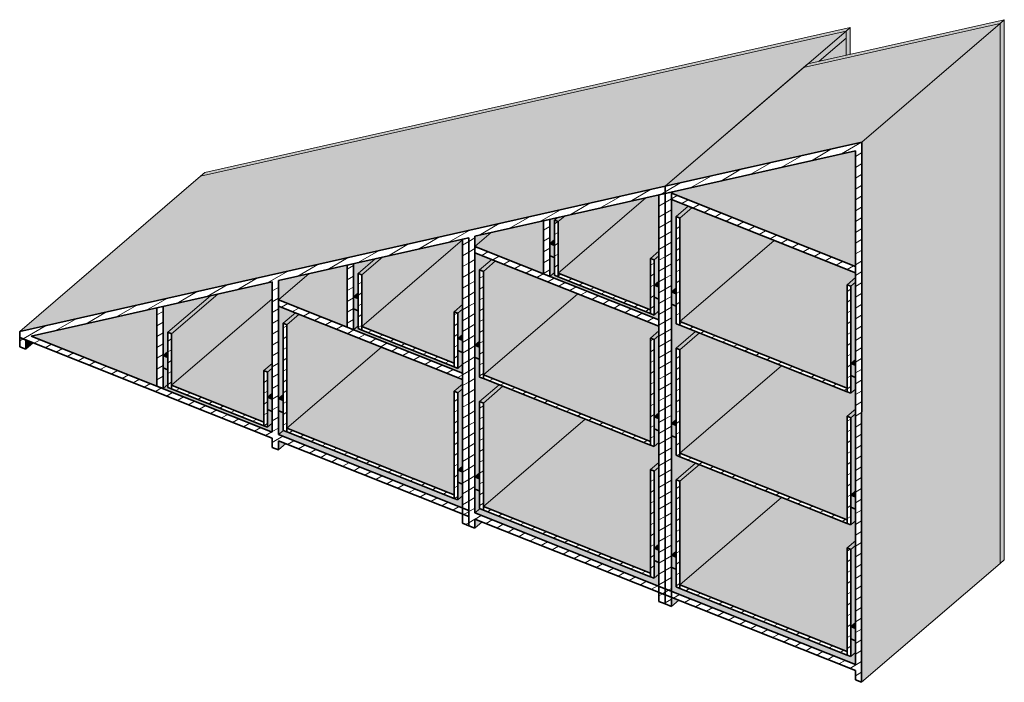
# Model space of a CAD drawing. Header units: centimetres. Extents: x 14116 to 17381, y 105 to 11877.
# Tile 7 of 9: x 14430 to 14691, y 2809 to 2985. Entities that reach past the tile are written whole.
import ezdxf

# ---------------------------------------------------------------- set-up
doc = ezdxf.new("R2010")
doc.units = ezdxf.units.CM
doc.layers.add('A-GENM', color=13, linetype='Continuous', lineweight=18)
pattern_1 = [(30.241, (116865.83, 79054.329), (-1.46063976, 2.01566897), [])]

# ---------------------------------------------------------------- blocks, each defined once
blk = doc.blocks.new('CASE_Szafa_poz0 - E25-S-06-8027443-E25-S-06-2')
at = {"layer": 'A-GENM'}
for points in [[(14958.57, 2943.12), (15129.64, 2981.58), (15130.76, 2982.55), (14959.7, 2944.08)], [(15081.7, 2940.44), (15133.77, 2952.14), (15170.44, 2983.62), (15118.37, 2971.91), (15083.35, 2941.85)], [(15118.37, 2971.91), (15170.44, 2983.62), (15171.56, 2984.59), (15119.5, 2972.88)], [(15129.64, 2975.16), (15130.76, 2975.41), (15130.76, 2982.55), (15129.64, 2981.58), (15129.64, 2979.66)], [(15133.76, 2808.99), (15170.43, 2840.46), (15170.44, 2983.62), (15133.77, 2952.14), (15133.76, 2808.99)], [(15170.43, 2840.46), (15171.56, 2841.43), (15171.56, 2984.59), (15170.44, 2983.62), (15170.43, 2843.27)], [(14910.64, 2901.97), (15081.7, 2940.44), (15129.64, 2981.58), (14958.57, 2943.12)], [(15119.5, 2972.88), (15122.53, 2973.56), (15129.64, 2979.66), (15129.64, 2981.58), (15126.6, 2978.98)], [(15122.53, 2973.56), (15129.64, 2975.16), (15129.64, 2979.66)], [(15132.11, 2919.14), (15132.11, 2949.85), (15083.85, 2939), (15083.36, 2938.58), (15132.11, 2919.14)], [(15077.82, 2907.69), (15077.82, 2921.32), (15080.05, 2923.23), (15080.05, 2938.14), (15076.57, 2937.36), (15053.36, 2917.44), (15067.44, 2911.82)], [(15053.36, 2917.44), (15076.57, 2937.36), (15055.06, 2932.52), (15053.36, 2931.07), (15053.36, 2918.46)], [(15085.59, 2904.59), (15110.62, 2926.09), (15088.81, 2934.78), (15085.59, 2932.01), (15085.59, 2911.82)], [(15001.29, 2903.31), (15027.99, 2926.22), (15027.99, 2926.44), (15006.81, 2921.68), (15001.29, 2916.94), (15001.29, 2904.33)], [(15025.75, 2893.56), (15025.75, 2907.19), (15027.99, 2909.1), (15027.99, 2926.22), (15001.29, 2903.31), (15022.94, 2894.68)], [(15052.37, 2924.79), (15052.37, 2926.35), (15051.13, 2925.29), (15052.37, 2924.79)], [(15129.88, 2886.94), (15129.88, 2914.35), (15132.11, 2916.27), (15132.11, 2917.52), (15110.62, 2926.09), (15085.59, 2904.59), (15129.64, 2887.04)], [(15033.52, 2890.47), (15058.56, 2911.96), (15036.75, 2920.65), (15033.52, 2917.88), (15033.52, 2894.68)], [(14950.88, 2887.71), (14977.58, 2910.63), (14977.58, 2915.1), (14963.13, 2911.85), (14950.88, 2901.34), (14950.88, 2888.74)], [(15080.05, 2913.76), (15080.05, 2915.32), (15078.81, 2914.25), (15080.05, 2913.76)], [(15000.3, 2910.67), (15000.3, 2912.22), (14999.06, 2911.16), (15000.3, 2910.67)], [(15077.82, 2872.81), (15077.82, 2900.23), (15080.05, 2902.14), (15080.05, 2903.39), (15058.56, 2911.96), (15033.52, 2890.47), (15077.57, 2872.91)], [(15084.59, 2911.95), (15084.59, 2913.51), (15083.36, 2912.44), (15084.59, 2911.95)], [(14975.34, 2877.97), (14975.34, 2891.59), (14977.58, 2893.51), (14977.58, 2910.63), (14950.88, 2887.71), (14960.12, 2884.03)], [(14981.46, 2876.34), (15006.5, 2897.83), (14984.69, 2906.52), (14981.46, 2903.75), (14981.46, 2876.55)], [(15085.59, 2869.72), (15112.56, 2892.87), (15090.75, 2901.56), (15085.59, 2897.13), (15085.59, 2870.88)], [(14912.29, 2897.26), (14914.23, 2898.92), (14912.29, 2899.69), (14912.29, 2899.17)], [(15027.99, 2899.63), (15027.99, 2901.19), (15026.75, 2900.13), (15027.99, 2899.63)], [(15032.53, 2897.82), (15032.53, 2899.38), (15031.29, 2898.31), (15032.53, 2897.82)], [(14949.89, 2895.07), (14949.89, 2896.63), (14948.65, 2895.56), (14949.89, 2895.07)], [(15025.75, 2858.69), (15025.75, 2886.1), (15027.99, 2888.02), (15027.99, 2889.27), (15006.5, 2897.83), (14981.46, 2876.34), (15012.68, 2863.9)], [(15132.11, 2893.01), (15132.11, 2894.56), (15130.87, 2893.5), (15132.11, 2893.01)], [(15129.88, 2852.06), (15129.88, 2879.48), (15132.11, 2881.39), (15132.11, 2886.63), (15130.87, 2885.57), (15112.56, 2892.87), (15085.59, 2869.72), (15129.64, 2852.16)], [(15033.52, 2855.59), (15060.5, 2878.74), (15038.69, 2887.44), (15033.52, 2883), (15033.52, 2855.8)], [(14977.58, 2884.03), (14977.58, 2885.59), (14976.34, 2884.53), (14977.58, 2884.03)], [(14980.47, 2883.69), (14980.47, 2885.25), (14979.23, 2884.19), (14980.47, 2883.69)], [(15077.82, 2837.93), (15077.82, 2865.35), (15080.05, 2867.27), (15080.05, 2872.51), (15078.81, 2871.44), (15060.5, 2878.74), (15033.52, 2855.59), (15064.44, 2843.27)], [(15080.05, 2878.88), (15080.05, 2880.44), (15078.81, 2879.38), (15080.05, 2878.88)], [(15084.59, 2877.07), (15084.59, 2878.63), (15083.36, 2877.56), (15084.59, 2877.07)], [(15027.99, 2864.75), (15027.99, 2866.31), (15026.75, 2865.25), (15027.99, 2864.75)], [(15085.58, 2834.84), (15112.56, 2857.99), (15090.75, 2866.69), (15085.59, 2862.25), (15085.58, 2835.05)], [(15032.53, 2862.94), (15032.53, 2864.5), (15031.29, 2863.44), (15032.53, 2862.94)], [(15129.88, 2817.18), (15129.88, 2844.6), (15132.11, 2846.51), (15132.11, 2851.76), (15130.87, 2850.69), (15112.56, 2857.99), (15085.59, 2834.84), (15118.37, 2821.77)], [(15132.11, 2858.13), (15132.11, 2859.69), (15130.87, 2858.62), (15132.11, 2858.13)], [(15080.05, 2844), (15080.05, 2845.56), (15078.81, 2844.5), (15080.05, 2844)], [(15084.59, 2842.19), (15084.59, 2843.75), (15083.36, 2842.69), (15084.59, 2842.19)], [(15132.11, 2813.7), (15132.11, 2816.88), (15130.87, 2815.82), (15084.64, 2834.24), (15083.36, 2833.13), (15130.87, 2814.19)], [(15132.11, 2823.25), (15132.11, 2824.81), (15130.87, 2823.75), (15132.11, 2823.25)]]:
    blk.add_hatch(color=256, dxfattribs=at).paths.add_polyline_path(points)
h = blk.add_hatch(dxfattribs=at)
h.set_pattern_fill('FP_1', color=256, style=0, pattern_type=2)
h.set_pattern_definition(pattern_1)
h.paths.add_polyline_path([(15132.11, 2813.7), (15081.7, 2833.79), (15081.7, 2832.17), (15132.11, 2812.08)])
h.paths.add_polyline_path([(15133.76, 2808.99), (15133.76, 2952.14), (15081.7, 2940.44), (15081.7, 2938.52), (15132.11, 2949.85), (15132.11, 2809.64), (15133.76, 2808.99)])
h = blk.add_hatch(dxfattribs=at)
h.set_pattern_fill('FP_1', color=256, style=0, pattern_type=2)
h.set_pattern_definition(pattern_1)
h.paths.add_polyline_path([(15083.35, 2829.08), (15083.35, 2831.51), (15081.7, 2832.17), (15081.7, 2829.73)])
h.paths.add_polyline_path([(15081.7, 2833.79), (15083.35, 2833.13), (15083.35, 2938.89), (15081.7, 2938.52), (15081.7, 2842.19)])
h.paths.add_polyline_path([(15081.7, 2832.17), (15081.7, 2833.79), (15031.29, 2853.88), (15031.29, 2927.18), (15081.7, 2938.52), (15081.7, 2940.44), (14910.64, 2901.97), (14910.64, 2900.35), (14977.58, 2873.67), (14977.58, 2871.24), (14979.23, 2870.58), (14979.23, 2873.01), (15029.64, 2852.92), (15029.64, 2850.49), (15031.29, 2849.83), (15031.29, 2852.26), (15078.81, 2833.32)])
h.paths.add_polyline_path([(15029.64, 2854.54), (14979.23, 2874.63), (14979.23, 2915.47), (15029.64, 2926.81), (15029.64, 2854.54)])
h.paths.add_polyline_path([(14977.58, 2875.29), (14913.72, 2900.74), (14977.58, 2915.1), (14977.58, 2876.6)])
h = blk.add_hatch(dxfattribs=at)
h.set_pattern_fill('FP_1', color=256, style=0, pattern_type=2)
h.set_pattern_definition(pattern_1)
h.paths.add_polyline_path([(15081.7, 2829.74), (15081.7, 2832.17), (15080.05, 2832.83), (15080.05, 2830.39)])
h.paths.add_polyline_path([(15081.7, 2833.79), (15081.7, 2938.52), (15080.05, 2938.14), (15080.05, 2834.45), (15081.7, 2833.79)])
h = blk.add_hatch(color=256, dxfattribs=at)
h.paths.add_polyline_path([(15083.35, 2829.08), (15085.29, 2830.74), (15083.35, 2831.51), (15083.35, 2829.74)])
h.paths.add_polyline_path([(15083.35, 2833.13), (15084.64, 2834.24), (15084.59, 2834.26), (15084.59, 2838.95), (15083.35, 2839.44), (15083.35, 2833.79)])
h.paths.add_polyline_path([(15083.35, 2842.69), (15084.59, 2843.75), (15084.59, 2862.65), (15089.76, 2867.08), (15084.59, 2869.14), (15084.59, 2873.83), (15083.35, 2874.32), (15083.35, 2843.27)])
h.paths.add_polyline_path([(15083.35, 2877.56), (15084.59, 2878.63), (15084.59, 2897.53), (15089.76, 2901.96), (15084.59, 2904.02), (15084.59, 2908.7), (15083.35, 2909.2), (15083.35, 2890.42)])
h.paths.add_polyline_path([(15083.35, 2912.44), (15084.59, 2913.51), (15084.59, 2932.4), (15087.82, 2935.17), (15083.36, 2936.95), (15083.36, 2928.96)])
h.paths.add_polyline_path([(15083.36, 2938.58), (15083.85, 2939), (15083.36, 2938.89)])
h = blk.add_hatch(dxfattribs=at)
h.set_pattern_fill('FP_1', color=256, style=0, pattern_type=2)
h.set_pattern_definition(pattern_1)
h.paths.add_polyline_path([(15132.11, 2917.52), (15132.11, 2919.14), (15083.36, 2938.58), (15083.36, 2936.95), (15130.87, 2918.01)])
h = blk.add_hatch(color=256, dxfattribs=at)
h.paths.add_polyline_path([(15130.87, 2913.96), (15132.11, 2915.02), (15132.11, 2916.27), (15129.88, 2914.35), (15130.87, 2913.96)])
h.paths.add_polyline_path([(15085.59, 2932.01), (15088.81, 2934.78), (15087.82, 2935.17), (15084.59, 2932.4), (15085.59, 2932.01)])
h = blk.add_hatch(color=256, dxfattribs=at)
h.paths.add_polyline_path([(15080.05, 2905.02), (15080.05, 2907.38), (15078.81, 2906.32), (15053.36, 2916.47), (15053.36, 2915.65), (15080.05, 2905.02)])
h.paths.add_polyline_path([(15053.36, 2915.65), (15053.36, 2916.47), (15052.37, 2916.86), (15052.37, 2917.61), (15051.13, 2916.54), (15052.37, 2916.05)])
h.paths.add_polyline_path([(15049.47, 2917.2), (15049.47, 2931.27), (15035.6, 2928.15), (15031.29, 2924.45), (15046.71, 2918.3)])
h = blk.add_hatch(dxfattribs=at)
h.set_pattern_fill('FP_1', color=256, style=0, pattern_type=2)
h.set_pattern_definition(pattern_1)
h.paths.add_polyline_path([(15051.13, 2916.54), (15051.13, 2931.64), (15049.47, 2931.27), (15049.47, 2917.2)])
h = blk.add_hatch(color=256, dxfattribs=at)
h.paths.add_polyline_path([(15051.13, 2916.54), (15052.37, 2917.61), (15052.37, 2921.55), (15051.13, 2922.04), (15051.13, 2921.55)])
h.paths.add_polyline_path([(15051.13, 2925.29), (15052.37, 2926.35), (15052.37, 2931.46), (15053.09, 2932.08), (15051.13, 2931.64), (15051.13, 2928.96)])
h = blk.add_hatch(color=256, dxfattribs=at)
h.paths.add_polyline_path([(15078.81, 2920.92), (15080.05, 2921.98), (15080.05, 2923.23), (15077.82, 2921.32), (15078.81, 2920.92)])
h.paths.add_polyline_path([(15053.36, 2931.07), (15055.06, 2932.52), (15053.09, 2932.08), (15052.37, 2931.46), (15053.36, 2931.07)])
h = blk.add_hatch(dxfattribs=at)
h.set_pattern_fill('FP_1', color=256, style=0, pattern_type=2)
h.set_pattern_definition(pattern_1)
h.paths.add_polyline_path([(15078.81, 2906.32), (15078.81, 2920.92), (15077.82, 2921.32), (15077.82, 2906.72)])
h.paths.add_polyline_path([(15053.36, 2916.47), (15053.36, 2931.07), (15052.37, 2931.46), (15052.37, 2916.86), (15053.16, 2916.54)])
h = blk.add_hatch(dxfattribs=at)
h.set_pattern_fill('FP_1', color=256, style=0, pattern_type=2)
h.set_pattern_definition(pattern_1)
h.paths.add_polyline_path([(15130.87, 2885.57), (15130.87, 2913.96), (15129.88, 2914.35), (15129.88, 2885.97), (15130.87, 2885.57)])
h.paths.add_polyline_path([(15085.59, 2903.62), (15085.59, 2932.01), (15084.59, 2932.4), (15084.59, 2904.02), (15085.59, 2903.62)])
h = blk.add_hatch(color=256, dxfattribs=at)
h.paths.add_polyline_path([(15031.29, 2849.83), (15032.06, 2850.49), (15033.23, 2851.49), (15031.29, 2852.26), (15031.29, 2850.49)])
h.paths.add_polyline_path([(15031.29, 2853.88), (15032.58, 2854.99), (15032.53, 2855.01), (15032.53, 2859.7), (15031.29, 2860.19), (15031.29, 2859.7)])
h.paths.add_polyline_path([(15031.29, 2863.44), (15032.53, 2864.5), (15032.53, 2883.4), (15037.69, 2887.83), (15032.53, 2889.89), (15032.53, 2894.58), (15031.29, 2895.07), (15031.29, 2865.27)])
h.paths.add_polyline_path([(15031.29, 2898.31), (15032.53, 2899.38), (15032.53, 2918.28), (15035.76, 2921.05), (15031.29, 2922.83), (15031.29, 2910.08)])
h.paths.add_polyline_path([(15031.29, 2924.45), (15035.6, 2928.15), (15031.29, 2927.18), (15031.29, 2926.81)])
h = blk.add_hatch(dxfattribs=at)
h.set_pattern_fill('FP_1', color=256, style=0, pattern_type=2)
h.set_pattern_definition(pattern_1)
h.paths.add_polyline_path([(15029.64, 2850.49), (15029.64, 2852.92), (15027.99, 2853.58), (15027.99, 2851.14)])
h.paths.add_polyline_path([(15029.64, 2854.54), (15029.64, 2926.81), (15027.99, 2926.44), (15027.99, 2855.2), (15029.64, 2854.54)])
h = blk.add_hatch(color=256, dxfattribs=at)
h.paths.add_polyline_path([(15080.05, 2910.51), (15080.05, 2913.76), (15078.81, 2914.25), (15078.81, 2911.01), (15080.05, 2910.51)])
h.paths.add_polyline_path([(15052.37, 2921.55), (15052.37, 2924.79), (15051.13, 2925.29), (15051.13, 2922.04), (15052.37, 2921.55)])
h = blk.add_hatch(dxfattribs=at)
h.set_pattern_fill('FP_1', color=256, style=0, pattern_type=2)
h.set_pattern_definition(pattern_1)
h.paths.add_polyline_path([(15080.05, 2903.39), (15080.05, 2905.02), (15031.29, 2924.45), (15031.29, 2922.83), (15078.81, 2903.89)])
h = blk.add_hatch(dxfattribs=at)
h.set_pattern_fill('FP_1', color=256, style=0, pattern_type=2)
h.set_pattern_definition(pattern_1)
h.paths.add_polyline_path([(14999.06, 2902.42), (14999.06, 2919.93), (14997.41, 2919.56), (14997.41, 2903.08)])
h = blk.add_hatch(color=256, dxfattribs=at)
h.paths.add_polyline_path([(14999.06, 2902.42), (15000.3, 2903.48), (15000.3, 2907.42), (14999.06, 2907.92), (14999.06, 2907.42)])
h.paths.add_polyline_path([(14999.06, 2911.16), (15000.3, 2912.22), (15000.3, 2917.33), (15004.85, 2921.23), (14999.06, 2919.93), (14999.06, 2911.82)])
h = blk.add_hatch(color=256, dxfattribs=at)
h.paths.add_polyline_path([(15026.75, 2906.79), (15027.99, 2907.86), (15027.99, 2909.1), (15025.75, 2907.19), (15026.75, 2906.79)])
h.paths.add_polyline_path([(15001.29, 2916.94), (15006.81, 2921.68), (15004.85, 2921.23), (15000.3, 2917.33), (15001.29, 2916.94)])
h = blk.add_hatch(color=256, dxfattribs=at)
h.paths.add_polyline_path([(15078.81, 2899.83), (15080.05, 2900.93), (15080.05, 2902.14), (15077.82, 2900.23), (15078.81, 2899.83)])
h.paths.add_polyline_path([(15033.52, 2917.88), (15036.75, 2920.65), (15035.76, 2921.05), (15032.53, 2918.28), (15033.52, 2917.88)])
h = blk.add_hatch(color=256, dxfattribs=at)
h.paths.add_polyline_path([(15078.81, 2906.32), (15080.05, 2907.39), (15080.05, 2910.51), (15078.81, 2911.01), (15078.81, 2907.69)])
h.paths.add_polyline_path([(15078.81, 2914.25), (15080.05, 2915.32), (15080.05, 2921.98), (15078.81, 2920.92), (15078.81, 2916.54)])
h = blk.add_hatch(color=256, dxfattribs=at)
h.paths.add_polyline_path([(15027.99, 2890.89), (15027.99, 2893.26), (15026.75, 2892.19), (15001.29, 2902.34), (15001.29, 2901.53), (15027.99, 2890.89)])
h.paths.add_polyline_path([(15001.29, 2901.53), (15001.29, 2902.34), (15000.3, 2902.73), (15000.3, 2903.48), (14999.06, 2902.42), (15000.3, 2901.92)])
h.paths.add_polyline_path([(14997.41, 2903.08), (14997.41, 2919.56), (14987.36, 2917.3), (14979.23, 2910.32)])
h = blk.add_hatch(color=256, dxfattribs=at)
h.paths.add_polyline_path([(14979.23, 2870.58), (14981.16, 2872.24), (14979.23, 2873.01)])
h.paths.add_polyline_path([(14979.23, 2874.63), (14980.52, 2875.74), (14980.47, 2875.76), (14980.47, 2880.45), (14979.23, 2880.94), (14979.23, 2875.29)])
h.paths.add_polyline_path([(14979.23, 2884.19), (14980.47, 2885.25), (14980.47, 2904.15), (14983.7, 2906.92), (14979.23, 2908.7), (14979.23, 2895.69)])
h.paths.add_polyline_path([(14979.23, 2910.32), (14987.36, 2917.3), (14979.23, 2915.47), (14979.23, 2911.82)])
h = blk.add_hatch(dxfattribs=at)
h.set_pattern_fill('FP_1', color=256, style=0, pattern_type=2)
h.set_pattern_definition(pattern_1)
h.paths.add_polyline_path([(15026.75, 2892.19), (15026.75, 2906.79), (15025.75, 2907.19), (15025.75, 2892.59)])
h.paths.add_polyline_path([(15001.29, 2902.34), (15001.29, 2916.94), (15000.3, 2917.33), (15000.3, 2902.73), (15001.1, 2902.42)])
h = blk.add_hatch(dxfattribs=at)
h.set_pattern_fill('FP_1', color=256, style=0, pattern_type=2)
h.set_pattern_definition(pattern_1)
h.paths.add_polyline_path([(15078.81, 2871.44), (15078.81, 2899.83), (15077.82, 2900.23), (15077.82, 2871.84), (15078.81, 2871.44)])
h.paths.add_polyline_path([(15033.52, 2889.49), (15033.52, 2917.88), (15032.53, 2918.28), (15032.53, 2889.89), (15033.52, 2889.49)])
h = blk.add_hatch(dxfattribs=at)
h.set_pattern_fill('FP_1', color=256, style=0, pattern_type=2)
h.set_pattern_definition(pattern_1)
h.paths.add_polyline_path([(15077.82, 2906.72), (15077.82, 2907.69), (15053.36, 2917.44), (15053.36, 2916.47), (15075.38, 2907.69)])
h = blk.add_hatch(color=256, dxfattribs=at)
h.paths.add_polyline_path([(15130.87, 2885.57), (15132.11, 2886.63), (15132.11, 2889.76), (15130.87, 2890.26), (15130.87, 2886.94)])
h.paths.add_polyline_path([(15130.87, 2893.5), (15132.11, 2894.57), (15132.11, 2915.02), (15130.87, 2913.96), (15130.87, 2894.68)])
h = blk.add_hatch(color=256, dxfattribs=at)
h.paths.add_polyline_path([(15132.11, 2889.76), (15132.11, 2893.01), (15130.87, 2893.5), (15130.87, 2890.26), (15132.11, 2889.76)])
h.paths.add_polyline_path([(15084.59, 2908.7), (15084.59, 2911.95), (15083.35, 2912.44), (15083.35, 2909.2), (15084.59, 2908.7)])
h = blk.add_hatch(color=256, dxfattribs=at)
h.paths.add_polyline_path([(14948.65, 2886.82), (14949.89, 2887.88), (14949.89, 2891.82), (14948.65, 2892.32)])
h.paths.add_polyline_path([(14948.65, 2895.56), (14949.89, 2896.63), (14949.89, 2901.74), (14961.16, 2911.41), (14948.65, 2908.6), (14948.65, 2900.74)])
h = blk.add_hatch(color=256, dxfattribs=at)
h.paths.add_polyline_path([(14976.34, 2891.2), (14977.58, 2892.26), (14977.58, 2893.51), (14975.34, 2891.59), (14976.34, 2891.2)])
h.paths.add_polyline_path([(14950.88, 2901.34), (14963.13, 2911.85), (14961.16, 2911.41), (14949.89, 2901.74), (14950.88, 2901.34)])
h = blk.add_hatch(dxfattribs=at)
h.set_pattern_fill('FP_1', color=256, style=0, pattern_type=2)
h.set_pattern_definition(pattern_1)
h.paths.add_polyline_path([(15027.99, 2889.27), (15027.99, 2890.89), (14979.23, 2910.32), (14979.23, 2908.7), (15027.99, 2889.27)])
h = blk.add_hatch(color=256, dxfattribs=at)
h.paths.add_polyline_path([(15027.99, 2896.39), (15027.99, 2899.63), (15026.75, 2900.13), (15026.75, 2896.88), (15027.99, 2896.39)])
h.paths.add_polyline_path([(15000.3, 2907.42), (15000.3, 2910.67), (14999.06, 2911.16), (14999.06, 2907.92), (15000.3, 2907.42)])
h = blk.add_hatch(color=256, dxfattribs=at)
h.paths.add_polyline_path([(15080.05, 2834.45), (15080.05, 2837.63), (15078.81, 2836.57), (15032.58, 2854.99), (15031.29, 2853.88), (15080.05, 2834.45)])
h.paths.add_polyline_path([(15027.99, 2855.2), (15027.99, 2858.38), (15026.75, 2857.32), (14980.52, 2875.74), (14979.23, 2874.63), (15027.99, 2855.2)])
h.paths.add_polyline_path([(14977.58, 2875.29), (14977.58, 2877.66), (14976.34, 2876.6), (14950.88, 2886.74), (14950.88, 2885.93), (14976.34, 2875.79)])
h.paths.add_polyline_path([(14950.88, 2885.93), (14950.88, 2886.74), (14949.89, 2887.14), (14949.89, 2887.88), (14948.65, 2886.82), (14949.89, 2886.33)])
h.paths.add_polyline_path([(14947, 2887.48), (14947, 2908.23), (14913.72, 2900.74), (14927.96, 2895.07)])
h = blk.add_hatch(dxfattribs=at)
h.set_pattern_fill('FP_1', color=256, style=0, pattern_type=2)
h.set_pattern_definition(pattern_1)
h.paths.add_polyline_path([(14948.65, 2886.82), (14948.65, 2908.6), (14947, 2908.23), (14947, 2887.48)])
h = blk.add_hatch(color=256, dxfattribs=at)
h.paths.add_polyline_path([(15026.75, 2885.71), (15027.99, 2886.8), (15027.99, 2888.02), (15025.75, 2886.1), (15026.75, 2885.71)])
h.paths.add_polyline_path([(14981.46, 2903.75), (14984.69, 2906.52), (14983.7, 2906.92), (14980.47, 2904.15), (14981.46, 2903.75)])
h = blk.add_hatch(color=256, dxfattribs=at)
h.paths.add_polyline_path([(15026.75, 2892.19), (15027.99, 2893.26), (15027.99, 2896.39), (15026.75, 2896.88), (15026.75, 2893.56)])
h.paths.add_polyline_path([(15026.75, 2900.13), (15027.99, 2901.19), (15027.99, 2907.86), (15026.75, 2906.79)])
h = blk.add_hatch(dxfattribs=at)
h.set_pattern_fill('FP_1', color=256, style=0, pattern_type=2)
h.set_pattern_definition(pattern_1)
h.paths.add_polyline_path([(15026.75, 2857.32), (15026.75, 2885.71), (15025.75, 2886.1), (15025.75, 2857.71)])
h.paths.add_polyline_path([(14981.46, 2875.37), (14981.46, 2903.75), (14980.47, 2904.15), (14980.47, 2875.76), (14980.52, 2875.74)])
h = blk.add_hatch(dxfattribs=at)
h.set_pattern_fill('FP_1', color=256, style=0, pattern_type=2)
h.set_pattern_definition(pattern_1)
h.paths.add_polyline_path([(15129.88, 2885.97), (15129.88, 2886.94), (15085.59, 2904.59), (15085.59, 2903.62), (15129.88, 2885.97)])
h = blk.add_hatch(dxfattribs=at)
h.set_pattern_fill('FP_1', color=256, style=0, pattern_type=2)
h.set_pattern_definition(pattern_1)
h.paths.add_polyline_path([(14976.34, 2876.6), (14976.34, 2891.2), (14975.34, 2891.59), (14975.34, 2876.99)])
h.paths.add_polyline_path([(14950.88, 2886.74), (14950.88, 2901.34), (14949.89, 2901.74), (14949.89, 2887.14), (14950.69, 2886.82)])
h = blk.add_hatch(dxfattribs=at)
h.set_pattern_fill('FP_1', color=256, style=0, pattern_type=2)
h.set_pattern_definition(pattern_1)
h.paths.add_polyline_path([(15025.75, 2892.59), (15025.75, 2893.56), (15001.29, 2903.31), (15001.29, 2902.34), (15023.31, 2893.56)])
h = blk.add_hatch(color=256, dxfattribs=at)
h.paths.add_polyline_path([(15130.87, 2879.08), (15130.87, 2879.08), (15132.11, 2880.15), (15132.11, 2881.39), (15129.88, 2879.48), (15130.87, 2879.08)])
h.paths.add_polyline_path([(15085.59, 2897.13), (15090.75, 2901.56), (15089.76, 2901.96), (15084.59, 2897.53), (15085.59, 2897.13)])
h = blk.add_hatch(dxfattribs=at)
h.set_pattern_fill('FP_1', color=256, style=0, pattern_type=2)
h.set_pattern_definition(pattern_1)
h.paths.add_polyline_path([(14912.29, 2897.26), (14912.29, 2899.69), (14910.64, 2900.35), (14910.64, 2897.92)])
h = blk.add_hatch(color=256, dxfattribs=at)
h.paths.add_polyline_path([(15078.81, 2871.44), (15080.05, 2872.51), (15080.05, 2875.64), (15078.81, 2876.13), (15078.81, 2872.81)])
h.paths.add_polyline_path([(15078.81, 2879.38), (15080.05, 2880.44), (15080.05, 2900.89), (15078.81, 2899.83), (15078.81, 2891.14)])
h = blk.add_hatch(color=256, dxfattribs=at)
h.paths.add_polyline_path([(15080.05, 2875.64), (15080.05, 2878.88), (15078.81, 2879.38), (15078.81, 2876.13), (15080.05, 2875.64)])
h.paths.add_polyline_path([(15032.53, 2894.58), (15032.53, 2897.82), (15031.29, 2898.31), (15031.29, 2895.07), (15032.53, 2894.58)])
h = blk.add_hatch(dxfattribs=at)
h.set_pattern_fill('FP_1', color=256, style=0, pattern_type=2)
h.set_pattern_definition(pattern_1)
h.paths.add_polyline_path([(15130.87, 2850.69), (15130.87, 2879.08), (15129.88, 2879.48), (15129.88, 2851.09), (15130.87, 2850.69)])
h.paths.add_polyline_path([(15085.59, 2868.74), (15085.59, 2897.13), (15084.59, 2897.53), (15084.59, 2869.14), (15085.58, 2868.74)])
h = blk.add_hatch(color=256, dxfattribs=at)
h.paths.add_polyline_path([(14977.58, 2880.79), (14977.58, 2884.03), (14976.34, 2884.53), (14976.34, 2881.28), (14977.58, 2880.79)])
h.paths.add_polyline_path([(14949.89, 2891.82), (14949.89, 2895.07), (14948.65, 2895.56), (14948.65, 2892.32), (14949.89, 2891.82)])
h = blk.add_hatch(color=256, dxfattribs=at)
h.paths.add_polyline_path([(14976.34, 2876.6), (14977.58, 2877.66), (14977.58, 2880.79), (14976.34, 2881.28), (14976.34, 2877.55)])
h.paths.add_polyline_path([(14976.34, 2884.53), (14977.58, 2885.59), (14977.58, 2892.26), (14976.34, 2891.2), (14976.34, 2886.82)])
h = blk.add_hatch(dxfattribs=at)
h.set_pattern_fill('FP_1', color=256, style=0, pattern_type=2)
h.set_pattern_definition(pattern_1)
h.paths.add_polyline_path([(15077.82, 2871.84), (15077.82, 2872.81), (15033.52, 2890.47), (15033.52, 2889.49), (15077.82, 2871.84)])
h = blk.add_hatch(dxfattribs=at)
h.set_pattern_fill('FP_1', color=256, style=0, pattern_type=2)
h.set_pattern_definition(pattern_1)
h.paths.add_polyline_path([(14975.34, 2876.99), (14975.34, 2877.97), (14950.88, 2887.71), (14950.88, 2886.74), (14973.96, 2877.55)])
h = blk.add_hatch(color=256, dxfattribs=at)
h.paths.add_polyline_path([(15026.75, 2857.32), (15027.99, 2858.38), (15027.99, 2861.51), (15026.75, 2862), (15026.75, 2858.69)])
h.paths.add_polyline_path([(15026.75, 2865.25), (15027.99, 2866.31), (15027.99, 2886.77), (15026.75, 2885.71), (15026.75, 2877.55)])
h = blk.add_hatch(color=256, dxfattribs=at)
h.paths.add_polyline_path([(15078.81, 2864.95), (15080.05, 2866.05), (15080.05, 2867.26), (15077.82, 2865.35), (15078.81, 2864.95)])
h.paths.add_polyline_path([(15033.52, 2883), (15038.69, 2887.44), (15037.69, 2887.83), (15032.53, 2883.4), (15033.52, 2883)])
h = blk.add_hatch(color=256, dxfattribs=at)
h.paths.add_polyline_path([(15027.99, 2861.51), (15027.99, 2864.75), (15026.75, 2865.25), (15026.75, 2862), (15027.99, 2861.51)])
h.paths.add_polyline_path([(14980.47, 2880.45), (14980.47, 2883.69), (14979.23, 2884.19), (14979.23, 2880.94), (14980.47, 2880.45)])
h = blk.add_hatch(dxfattribs=at)
h.set_pattern_fill('FP_1', color=256, style=0, pattern_type=2)
h.set_pattern_definition(pattern_1)
h.paths.add_polyline_path([(15078.81, 2836.57), (15078.81, 2864.95), (15077.82, 2865.35), (15077.82, 2836.96)])
h.paths.add_polyline_path([(15033.52, 2854.62), (15033.52, 2883), (15032.53, 2883.4), (15032.53, 2855.01), (15032.58, 2854.99)])
h = blk.add_hatch(color=256, dxfattribs=at)
h.paths.add_polyline_path([(15130.87, 2850.69), (15132.11, 2851.76), (15132.11, 2854.89), (15130.87, 2855.38), (15130.87, 2852.06)])
h.paths.add_polyline_path([(15130.87, 2858.62), (15132.11, 2859.69), (15132.11, 2880.14), (15130.87, 2879.08), (15130.87, 2860.29)])
h = blk.add_hatch(dxfattribs=at)
h.set_pattern_fill('FP_1', color=256, style=0, pattern_type=2)
h.set_pattern_definition(pattern_1)
h.paths.add_polyline_path([(15025.75, 2857.71), (15025.75, 2858.69), (14981.46, 2876.34), (14981.46, 2875.37), (15023.31, 2858.69)])
h = blk.add_hatch(color=256, dxfattribs=at)
h.paths.add_polyline_path([(15132.11, 2854.89), (15132.11, 2858.13), (15130.87, 2858.62), (15130.87, 2855.38), (15132.11, 2854.89)])
h.paths.add_polyline_path([(15084.59, 2873.83), (15084.59, 2877.07), (15083.35, 2877.55), (15083.35, 2874.32), (15084.59, 2873.83)])
h = blk.add_hatch(dxfattribs=at)
h.set_pattern_fill('FP_1', color=256, style=0, pattern_type=2)
h.set_pattern_definition(pattern_1)
h.paths.add_polyline_path([(15129.88, 2851.09), (15129.88, 2852.06), (15085.59, 2869.72), (15085.59, 2868.74), (15129.88, 2851.09)])
h = blk.add_hatch(color=256, dxfattribs=at)
h.paths.add_polyline_path([(15078.81, 2836.57), (15080.05, 2837.63), (15080.05, 2840.76), (15078.81, 2841.25), (15078.81, 2837.93)])
h.paths.add_polyline_path([(15078.81, 2844.5), (15080.05, 2845.56), (15080.05, 2866.02), (15078.81, 2864.95)])
h = blk.add_hatch(color=256, dxfattribs=at)
h.paths.add_polyline_path([(15130.87, 2844.2), (15130.87, 2844.2), (15132.11, 2845.27), (15132.11, 2846.51), (15129.88, 2844.6), (15130.87, 2844.2)])
h.paths.add_polyline_path([(15085.59, 2862.25), (15090.75, 2866.69), (15089.76, 2867.08), (15084.59, 2862.65), (15085.58, 2862.25)])
h = blk.add_hatch(color=256, dxfattribs=at)
h.paths.add_polyline_path([(15080.05, 2840.76), (15080.05, 2844), (15078.81, 2844.5), (15078.81, 2841.25), (15080.05, 2840.76)])
h.paths.add_polyline_path([(15032.53, 2859.7), (15032.53, 2862.94), (15031.29, 2863.44), (15031.29, 2860.19), (15032.53, 2859.7)])
h = blk.add_hatch(dxfattribs=at)
h.set_pattern_fill('FP_1', color=256, style=0, pattern_type=2)
h.set_pattern_definition(pattern_1)
h.paths.add_polyline_path([(15130.87, 2815.82), (15130.87, 2844.2), (15129.88, 2844.6), (15129.88, 2816.21)])
h.paths.add_polyline_path([(15085.58, 2833.87), (15085.58, 2862.25), (15084.59, 2862.65), (15084.59, 2834.26), (15084.64, 2834.24)])
h = blk.add_hatch(dxfattribs=at)
h.set_pattern_fill('FP_1', color=256, style=0, pattern_type=2)
h.set_pattern_definition(pattern_1)
h.paths.add_polyline_path([(15077.82, 2836.96), (15077.82, 2837.93), (15033.52, 2855.59), (15033.52, 2854.62), (15075.37, 2837.93)])
h = blk.add_hatch(color=256, dxfattribs=at)
h.paths.add_polyline_path([(15130.87, 2815.82), (15132.11, 2816.88), (15132.11, 2820.01), (15130.87, 2820.5), (15130.87, 2817.18)])
h.paths.add_polyline_path([(15130.87, 2823.75), (15132.11, 2824.81), (15132.11, 2845.27), (15130.87, 2844.2), (15130.87, 2840.46)])
h = blk.add_hatch(color=256, dxfattribs=at)
h.paths.add_polyline_path([(15132.11, 2820.01), (15132.11, 2823.25), (15130.87, 2823.75), (15130.87, 2820.5), (15132.11, 2820.01)])
h.paths.add_polyline_path([(15084.59, 2838.95), (15084.59, 2842.19), (15083.35, 2842.69), (15083.35, 2839.44), (15084.59, 2838.95)])
h = blk.add_hatch(dxfattribs=at)
h.set_pattern_fill('FP_1', color=256, style=0, pattern_type=2)
h.set_pattern_definition(pattern_1)
h.paths.add_polyline_path([(15129.88, 2816.21), (15129.88, 2817.18), (15085.58, 2834.84), (15085.58, 2833.87), (15127.44, 2817.18)])
for p, q in [((14959.7, 2944.08), (15130.76, 2982.55)), ((15118.37, 2971.91), (15170.44, 2983.62)), ((15170.44, 2983.62), (15118.37, 2971.91)), ((15119.5, 2972.88), (15171.56, 2984.59)), ((15130.76, 2982.55), (15129.64, 2981.58)), ((15130.76, 2982.55), (15130.76, 2975.41)), ((15133.77, 2952.14), (15170.44, 2983.62)), ((15170.44, 2983.62), (15170.43, 2840.46)), ((15170.43, 2840.46), (15170.44, 2983.62)), ((15171.56, 2984.59), (15170.44, 2983.62)), ((15171.56, 2984.59), (15171.56, 2841.43)), ((14958.57, 2943.12), (15129.64, 2981.58)), ((15129.64, 2981.58), (14958.57, 2943.12)), ((15081.7, 2940.44), (15129.64, 2981.58)), ((15129.64, 2981.58), (15129.64, 2979.66)), ((15129.64, 2975.16), (15129.64, 2981.58)), ((15129.64, 2979.66), (15122.53, 2973.56)), ((15129.64, 2979.66), (15122.53, 2973.56)), ((15129.64, 2979.66), (15129.64, 2975.16)), ((15119.5, 2972.88), (15118.37, 2971.91)), ((15118.37, 2971.91), (15081.7, 2940.44)), ((14959.7, 2944.08), (14958.57, 2943.12)), ((14958.57, 2943.12), (14910.64, 2901.97)), ((15083.36, 2938.58), (15083.85, 2939)), ((15076.57, 2937.36), (15053.36, 2917.44)), ((15087.82, 2935.17), (15084.59, 2932.4)), ((15088.81, 2934.78), (15085.59, 2932.01)), ((15053.09, 2932.08), (15052.37, 2931.46)), ((15053.36, 2931.07), (15055.06, 2932.52)), ((15031.29, 2924.45), (15035.6, 2928.15)), ((15027.99, 2926.22), (15001.29, 2903.31)), ((15052.37, 2926.35), (15051.13, 2925.29)), ((15110.62, 2926.09), (15085.59, 2904.59)), ((15080.05, 2923.23), (15077.82, 2921.32)), ((15004.85, 2921.23), (15000.3, 2917.33)), ((15001.29, 2916.94), (15006.81, 2921.68)), ((15035.76, 2921.05), (15032.53, 2918.28)), ((15033.52, 2917.88), (15036.75, 2920.65)), ((15078.81, 2920.92), (15080.05, 2921.98)), ((14979.23, 2910.32), (14987.36, 2917.3)), ((15051.13, 2916.54), (15052.37, 2917.61)), ((15080.05, 2915.32), (15078.81, 2914.25)), ((15132.11, 2916.27), (15129.88, 2914.35)), ((15130.87, 2913.96), (15132.11, 2915.02)), ((15000.3, 2912.22), (14999.06, 2911.16)), ((15058.56, 2911.96), (15033.52, 2890.47)), ((15084.59, 2913.51), (15083.35, 2912.44)), ((14961.16, 2911.41), (14949.89, 2901.74)), ((14950.88, 2901.34), (14963.13, 2911.85)), ((14977.58, 2910.63), (14950.88, 2887.71)), ((14983.7, 2906.92), (14980.47, 2904.15)), ((15027.99, 2909.1), (15025.75, 2907.19)), ((15026.75, 2906.79), (15027.99, 2907.86)), ((15080.05, 2907.39), (15078.81, 2906.32)), ((14981.46, 2903.75), (14984.69, 2906.52)), ((14999.06, 2902.42), (15000.3, 2903.48)), ((15080.05, 2902.14), (15077.82, 2900.23)), ((15089.76, 2901.96), (15084.59, 2897.53)), ((15085.59, 2897.13), (15090.75, 2901.56)), ((14912.29, 2897.26), (14914.23, 2898.92)), ((15027.99, 2901.19), (15026.75, 2900.13)), ((15032.53, 2899.38), (15031.29, 2898.31)), ((15078.81, 2899.83), (15080.05, 2900.9)), ((14949.89, 2896.63), (14948.65, 2895.56)), ((15006.5, 2897.83), (14981.46, 2876.34)), ((15132.11, 2894.57), (15130.87, 2893.5)), ((14977.58, 2893.51), (14975.34, 2891.59)), ((14976.34, 2891.2), (14977.58, 2892.26)), ((15027.99, 2893.26), (15026.75, 2892.19)), ((15112.56, 2892.87), (15085.59, 2869.72)), ((14948.65, 2886.82), (14949.89, 2887.88)), ((15027.99, 2888.02), (15025.75, 2886.1)), ((15026.75, 2885.71), (15027.99, 2886.77)), ((15037.69, 2887.83), (15032.53, 2883.4)), ((15033.52, 2883), (15038.69, 2887.44)), ((15132.11, 2886.63), (15130.87, 2885.57)), ((14977.58, 2885.59), (14976.34, 2884.53)), ((14980.47, 2885.25), (14979.23, 2884.19)), ((15132.11, 2881.39), (15129.88, 2879.48)), ((15060.5, 2878.74), (15033.52, 2855.59)), ((15080.05, 2880.44), (15078.81, 2879.38)), ((15084.59, 2878.63), (15083.35, 2877.56)), ((15130.87, 2879.08), (15132.11, 2880.15)), ((14977.58, 2877.66), (14976.34, 2876.6)), ((14980.52, 2875.74), (14979.23, 2874.63)), ((14981.16, 2872.24), (14979.23, 2870.58)), ((15080.05, 2872.51), (15078.81, 2871.44)), ((15027.99, 2866.31), (15026.75, 2865.25)), ((15080.05, 2867.27), (15077.82, 2865.35)), ((15078.81, 2864.95), (15080.05, 2866.02)), ((15089.76, 2867.08), (15084.59, 2862.65)), ((15085.59, 2862.25), (15090.75, 2866.69)), ((15032.53, 2864.5), (15031.29, 2863.44)), ((15027.99, 2858.38), (15026.75, 2857.32)), ((15112.56, 2857.99), (15085.58, 2834.84)), ((15132.11, 2859.69), (15130.87, 2858.62)), ((15032.58, 2854.99), (15031.29, 2853.88)), ((15033.23, 2851.49), (15031.29, 2849.83)), ((15132.11, 2851.76), (15130.87, 2850.69)), ((15080.05, 2845.56), (15078.81, 2844.5)), ((15132.11, 2846.51), (15129.88, 2844.6)), ((15130.87, 2844.2), (15132.11, 2845.27)), ((15084.59, 2843.75), (15083.35, 2842.69)), ((15133.76, 2808.99), (15170.43, 2840.46)), ((15171.56, 2841.43), (15170.43, 2840.46)), ((15080.05, 2837.63), (15078.81, 2836.57)), ((15085.29, 2830.74), (15083.35, 2829.08)), ((15132.11, 2824.81), (15130.87, 2823.75)), ((15132.11, 2816.88), (15130.87, 2815.82))]:
    blk.add_line(p, q, dxfattribs=at)
at = {"layer": 'A-GENM', "lineweight": 35}
for p, q in [((15133.77, 2952.14), (15081.7, 2940.44)), ((15133.76, 2808.99), (15133.77, 2952.14)), ((15081.7, 2938.52), (15132.11, 2949.85)), ((15132.11, 2949.85), (15132.11, 2813.7)), ((15081.7, 2940.44), (14910.64, 2901.97)), ((15031.29, 2927.18), (15081.7, 2938.52)), ((15081.7, 2938.52), (15080.05, 2938.14)), ((15080.05, 2938.14), (15080.05, 2830.39)), ((15081.7, 2940.44), (15081.7, 2938.52)), ((15081.7, 2938.52), (15081.7, 2940.44)), ((15083.36, 2938.89), (15081.7, 2938.52)), ((15081.7, 2829.74), (15081.7, 2938.52)), ((15081.7, 2938.52), (15081.7, 2833.79)), ((15083.35, 2829.08), (15083.36, 2938.89)), ((15083.36, 2938.58), (15083.36, 2936.95)), ((15132.11, 2919.14), (15083.36, 2938.58)), ((15083.36, 2936.95), (15132.11, 2917.52)), ((15051.13, 2931.64), (15049.47, 2931.27)), ((15049.47, 2931.27), (15049.47, 2917.2)), ((15051.13, 2916.54), (15051.13, 2931.64)), ((15053.36, 2931.07), (15052.37, 2931.46)), ((15052.37, 2931.46), (15052.37, 2916.86)), ((15053.36, 2916.47), (15053.36, 2931.07)), ((15085.59, 2932.01), (15084.59, 2932.4)), ((15084.59, 2932.4), (15084.59, 2904.02)), ((15085.59, 2903.62), (15085.59, 2932.01)), ((14979.23, 2915.47), (15029.64, 2926.81)), ((15029.64, 2926.81), (15027.99, 2926.44)), ((15027.99, 2926.44), (15027.99, 2851.14)), ((15029.64, 2850.49), (15029.64, 2926.81)), ((15029.64, 2926.81), (15029.64, 2854.54)), ((15031.29, 2853.88), (15031.29, 2927.18)), ((15052.37, 2924.79), (15051.13, 2925.29)), ((15051.13, 2925.29), (15051.13, 2922.04)), ((15031.29, 2924.45), (15031.29, 2922.83)), ((15080.05, 2905.02), (15031.29, 2924.45)), ((15031.29, 2922.83), (15080.05, 2903.39)), ((15052.37, 2921.55), (15052.37, 2924.79)), ((14999.06, 2919.93), (14997.41, 2919.56)), ((14999.06, 2902.42), (14999.06, 2919.93)), ((15051.13, 2922.04), (15052.37, 2921.55)), ((15078.81, 2920.92), (15077.82, 2921.32)), ((15077.82, 2921.32), (15077.82, 2906.72)), ((15078.81, 2906.32), (15078.81, 2920.92)), ((14997.41, 2919.56), (14997.41, 2903.08)), ((15001.29, 2916.94), (15000.3, 2917.33)), ((15000.3, 2917.33), (15000.3, 2902.73)), ((15033.52, 2917.88), (15032.53, 2918.28)), ((15032.53, 2918.28), (15032.53, 2889.89)), ((15033.52, 2889.49), (15033.52, 2917.88)), ((15049.47, 2917.2), (15051.13, 2916.54)), ((15077.82, 2907.69), (15053.36, 2917.44)), ((15053.36, 2917.44), (15053.36, 2916.47)), ((15132.11, 2917.52), (15132.11, 2919.14)), ((14913.72, 2900.74), (14977.58, 2915.1)), ((14977.58, 2915.1), (14977.58, 2875.29)), ((14979.23, 2874.63), (14979.23, 2915.47)), ((15001.29, 2902.34), (15001.29, 2916.94)), ((15052.37, 2916.86), (15053.36, 2916.47)), ((15053.36, 2916.47), (15077.82, 2906.72)), ((15080.05, 2913.76), (15078.81, 2914.25)), ((15078.81, 2914.25), (15078.81, 2911.01)), ((15080.05, 2910.51), (15080.05, 2913.76)), ((15084.59, 2911.95), (15083.35, 2912.44)), ((15083.35, 2912.44), (15083.35, 2909.2)), ((15084.59, 2908.7), (15084.59, 2911.95)), ((15130.87, 2913.96), (15129.88, 2914.35)), ((15129.88, 2914.35), (15129.88, 2885.97)), ((15130.87, 2885.57), (15130.87, 2913.96)), ((14979.23, 2910.32), (14979.23, 2908.7)), ((15027.99, 2890.89), (14979.23, 2910.32)), ((15000.3, 2910.67), (14999.06, 2911.16)), ((14999.06, 2911.16), (14999.06, 2907.92)), ((15000.3, 2907.42), (15000.3, 2910.67)), ((15078.81, 2911.01), (15080.05, 2910.51)), ((14948.65, 2908.6), (14947, 2908.23)), ((14947, 2908.23), (14947, 2887.48)), ((14948.65, 2886.82), (14948.65, 2908.6)), ((14979.23, 2908.7), (15027.99, 2889.27)), ((14999.06, 2907.92), (15000.3, 2907.42)), ((15026.75, 2906.79), (15025.75, 2907.19)), ((15025.75, 2907.19), (15025.75, 2892.59)), ((15026.75, 2892.19), (15026.75, 2906.79)), ((15077.82, 2906.72), (15077.82, 2907.69)), ((15077.82, 2906.72), (15078.81, 2906.32)), ((15083.35, 2909.2), (15084.59, 2908.7)), ((14981.46, 2903.75), (14980.47, 2904.15)), ((14980.47, 2904.15), (14980.47, 2875.76)), ((15080.05, 2903.39), (15080.05, 2905.02)), ((15129.88, 2886.94), (15085.59, 2904.59)), ((15085.59, 2904.59), (15085.59, 2903.62)), ((14910.64, 2901.97), (14910.64, 2900.35)), ((14950.88, 2901.34), (14949.89, 2901.74)), ((14949.89, 2901.74), (14949.89, 2887.14)), ((14981.46, 2875.37), (14981.46, 2903.75)), ((14997.41, 2903.08), (14999.06, 2902.42)), ((15000.3, 2902.73), (15001.29, 2902.34)), ((15025.75, 2893.56), (15001.29, 2903.31)), ((15001.29, 2903.31), (15001.29, 2902.34)), ((15001.29, 2902.34), (15025.75, 2892.59)), ((15084.59, 2904.02), (15085.59, 2903.62)), ((15085.59, 2903.62), (15129.88, 2885.97)), ((14912.29, 2899.69), (14910.64, 2900.35)), ((14910.64, 2900.35), (14910.64, 2897.92)), ((14910.64, 2900.35), (14977.58, 2873.67)), ((14912.29, 2897.26), (14912.29, 2899.69)), ((14977.58, 2875.29), (14913.72, 2900.74)), ((14950.88, 2886.74), (14950.88, 2901.34)), ((15027.99, 2899.63), (15026.75, 2900.13)), ((15026.75, 2900.13), (15026.75, 2896.88)), ((15027.99, 2896.39), (15027.99, 2899.63)), ((15078.81, 2899.83), (15077.82, 2900.23)), ((15077.82, 2900.23), (15077.82, 2871.84)), ((15078.81, 2871.44), (15078.81, 2899.83)), ((14910.64, 2897.92), (14912.29, 2897.26)), ((15026.75, 2896.88), (15027.99, 2896.39)), ((15032.53, 2897.82), (15031.29, 2898.31)), ((15031.29, 2898.31), (15031.29, 2895.07)), ((15032.53, 2894.58), (15032.53, 2897.82)), ((15085.59, 2897.13), (15084.59, 2897.53)), ((15084.59, 2897.53), (15084.59, 2869.14)), ((15085.59, 2868.74), (15085.59, 2897.13)), ((14949.89, 2895.07), (14948.65, 2895.56)), ((14948.65, 2895.56), (14948.65, 2892.32)), ((14949.89, 2891.82), (14949.89, 2895.07)), ((15031.29, 2895.07), (15032.53, 2894.58)), ((14948.65, 2892.32), (14949.89, 2891.82)), ((14976.34, 2891.2), (14975.34, 2891.59)), ((14975.34, 2891.59), (14975.34, 2876.99)), ((14976.34, 2876.6), (14976.34, 2891.2)), ((15025.75, 2892.59), (15025.75, 2893.56)), ((15025.75, 2892.59), (15026.75, 2892.19)), ((15132.11, 2893.01), (15130.87, 2893.5)), ((15130.87, 2893.5), (15130.87, 2890.26)), ((15132.11, 2889.76), (15132.11, 2893.01)), ((15027.99, 2889.27), (15027.99, 2890.89)), ((15032.53, 2889.89), (15033.52, 2889.49)), ((15077.82, 2872.81), (15033.52, 2890.47)), ((15033.52, 2890.47), (15033.52, 2889.49)), ((15033.52, 2889.49), (15077.82, 2871.84)), ((15130.87, 2890.26), (15132.11, 2889.76)), ((14947, 2887.48), (14948.65, 2886.82)), ((14949.89, 2887.14), (14950.88, 2886.74)), ((14975.34, 2877.97), (14950.88, 2887.71)), ((14950.88, 2887.71), (14950.88, 2886.74)), ((14950.88, 2886.74), (14975.34, 2876.99)), ((15026.75, 2885.71), (15025.75, 2886.1)), ((15025.75, 2886.1), (15025.75, 2857.71)), ((15129.88, 2885.97), (15129.88, 2886.94)), ((15129.88, 2885.97), (15130.87, 2885.57)), ((14977.58, 2884.03), (14976.34, 2884.53)), ((14976.34, 2884.53), (14976.34, 2881.28)), ((14977.58, 2880.79), (14977.58, 2884.03)), ((14980.47, 2883.69), (14979.23, 2884.19)), ((14979.23, 2884.19), (14979.23, 2880.94)), ((14980.47, 2880.45), (14980.47, 2883.69)), ((15026.75, 2857.32), (15026.75, 2885.71)), ((15033.52, 2883), (15032.53, 2883.4)), ((15032.53, 2883.4), (15032.53, 2855.01)), ((14976.34, 2881.28), (14977.58, 2880.79)), ((14979.23, 2880.94), (14980.47, 2880.45)), ((15033.52, 2854.62), (15033.52, 2883)), ((15080.05, 2878.88), (15078.81, 2879.38)), ((15078.81, 2879.38), (15078.81, 2876.13)), ((15080.05, 2875.64), (15080.05, 2878.88)), ((15130.87, 2879.08), (15129.88, 2879.48)), ((15129.88, 2879.48), (15129.88, 2851.09)), ((15130.87, 2850.69), (15130.87, 2879.08)), ((14975.34, 2876.99), (14975.34, 2877.97)), ((14975.34, 2876.99), (14976.34, 2876.6)), ((14980.47, 2875.76), (14981.46, 2875.37)), ((15025.75, 2858.69), (14981.46, 2876.34)), ((14981.46, 2876.34), (14981.46, 2875.37)), ((15078.81, 2876.13), (15080.05, 2875.64)), ((15084.59, 2877.07), (15083.35, 2877.56)), ((15083.35, 2877.56), (15083.35, 2874.32)), ((15084.59, 2873.83), (15084.59, 2877.07)), ((14977.58, 2873.67), (14977.58, 2871.24)), ((15029.64, 2854.54), (14979.23, 2874.63)), ((14979.23, 2870.58), (14979.23, 2873.01)), ((14979.23, 2873.01), (15029.64, 2852.92)), ((14981.46, 2875.37), (15025.75, 2857.71)), ((15077.82, 2871.84), (15077.82, 2872.81)), ((15083.35, 2874.32), (15084.59, 2873.83)), ((14977.58, 2871.24), (14979.23, 2870.58)), ((15077.82, 2871.84), (15078.81, 2871.44)), ((15084.59, 2869.14), (15085.59, 2868.74)), ((15129.88, 2852.06), (15085.59, 2869.72)), ((15085.59, 2869.72), (15085.59, 2868.74)), ((15085.59, 2868.74), (15129.88, 2851.09)), ((15027.99, 2864.75), (15026.75, 2865.25)), ((15026.75, 2865.25), (15026.75, 2862)), ((15078.81, 2864.95), (15077.82, 2865.35)), ((15077.82, 2865.35), (15077.82, 2836.96)), ((15078.81, 2836.57), (15078.81, 2864.95)), ((15027.99, 2861.51), (15027.99, 2864.75)), ((15032.53, 2862.94), (15031.29, 2863.44)), ((15031.29, 2863.44), (15031.29, 2860.19)), ((15032.53, 2859.7), (15032.53, 2862.94)), ((15085.59, 2862.25), (15084.59, 2862.65)), ((15084.59, 2862.65), (15084.59, 2834.26)), ((15026.75, 2862), (15027.99, 2861.51)), ((15031.29, 2860.19), (15032.53, 2859.7)), ((15085.58, 2833.87), (15085.59, 2862.25)), ((15025.75, 2857.71), (15025.75, 2858.69)), ((15025.75, 2857.71), (15026.75, 2857.32)), ((15132.11, 2858.13), (15130.87, 2858.62)), ((15130.87, 2858.62), (15130.87, 2855.38)), ((15132.11, 2854.89), (15132.11, 2858.13)), ((15032.53, 2855.01), (15033.52, 2854.62)), ((15077.82, 2837.93), (15033.52, 2855.59)), ((15033.52, 2855.59), (15033.52, 2854.62)), ((15033.52, 2854.62), (15077.82, 2836.96)), ((15130.87, 2855.38), (15132.11, 2854.89)), ((15029.64, 2852.92), (15029.64, 2850.49)), ((15081.7, 2833.79), (15031.29, 2853.88)), ((15031.29, 2849.83), (15031.29, 2852.26)), ((15031.29, 2852.26), (15081.7, 2832.17)), ((15129.88, 2851.09), (15129.88, 2852.06)), ((15027.99, 2851.14), (15029.64, 2850.49)), ((15029.64, 2850.49), (15031.29, 2849.83)), ((15129.88, 2851.09), (15130.87, 2850.69)), ((15080.05, 2844), (15078.81, 2844.5)), ((15078.81, 2844.5), (15078.81, 2841.25)), ((15130.87, 2844.2), (15129.88, 2844.6)), ((15129.88, 2844.6), (15129.88, 2816.21)), ((15130.87, 2815.82), (15130.87, 2844.2)), ((15080.05, 2840.76), (15080.05, 2844)), ((15084.59, 2842.19), (15083.35, 2842.69)), ((15083.35, 2842.69), (15083.35, 2839.44)), ((15084.59, 2838.95), (15084.59, 2842.19)), ((15078.81, 2841.25), (15080.05, 2840.76)), ((15083.35, 2839.44), (15084.59, 2838.95)), ((15077.82, 2836.96), (15077.82, 2837.93)), ((15077.82, 2836.96), (15078.81, 2836.57)), ((15132.11, 2813.7), (15081.7, 2833.79)), ((15081.7, 2833.79), (15081.7, 2832.17)), ((15084.59, 2834.26), (15085.58, 2833.87)), ((15129.88, 2817.18), (15085.58, 2834.84)), ((15085.58, 2834.84), (15085.58, 2833.87)), ((15085.58, 2833.87), (15129.88, 2816.21)), ((15081.7, 2832.17), (15132.11, 2812.08)), ((15081.7, 2832.17), (15081.7, 2829.74)), ((15080.05, 2830.39), (15081.7, 2829.74)), ((15081.7, 2829.74), (15083.35, 2829.08)), ((15132.11, 2823.25), (15130.87, 2823.75)), ((15130.87, 2823.75), (15130.87, 2820.5)), ((15132.11, 2820.01), (15132.11, 2823.25)), ((15130.87, 2820.5), (15132.11, 2820.01)), ((15129.88, 2816.21), (15129.88, 2817.18)), ((15129.88, 2816.21), (15130.87, 2815.82)), ((15132.11, 2812.08), (15132.11, 2809.64)), ((15132.11, 2809.64), (15133.76, 2808.99))]:
    blk.add_line(p, q, dxfattribs=at)

msp = doc.modelspace()

# ---------------------------------------------------------------- block references
at = {"layer": 'A-GENM'}
msp.add_blockref('CASE_Szafa_poz0 - E25-S-06-8027443-E25-S-06-2', (-480.74, 0), dxfattribs=at)

doc.saveas('drawing.dxf')
